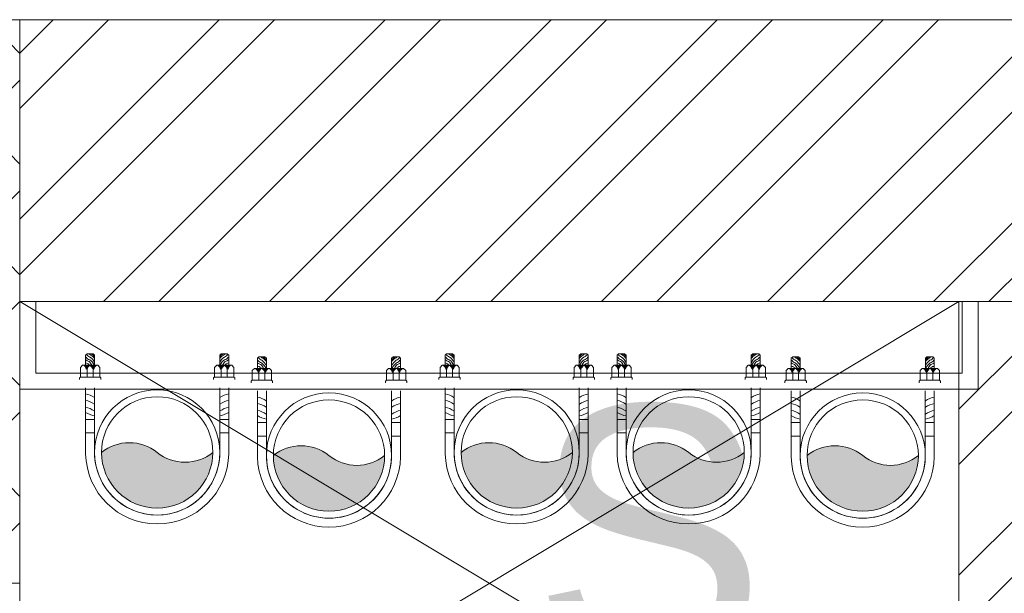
# Model space of a CAD drawing. Header units: inches. Extents: x 105152 to 158499, y 12149 to 30915.
# Tile 128 of 256: x 125567 to 125599, y 21584 to 21603. Entities that reach past the tile are written whole.
import ezdxf

# ---------------------------------------------------------------- set-up
doc = ezdxf.new("R2010")
doc.units = ezdxf.units.IN
doc.header["$MEASUREMENT"] = 0
for name, color, linetype, lineweight in [('0-PIPE SUPPORT', 7, 'Continuous', 0), ('AR - PLAN', 251, 'Continuous', 5), ('PD_BRICK WALL_115', 134, 'Continuous', 30), ('PD_COLUMN', 2, 'Continuous', 60), ('PD_FIXTURE', 21, 'Continuous', 25), ('PD_HATCH', 45, 'Continuous', 9), ('PP-Soil Pipe', 1, 'Continuous', 25), ('PP-Waste Pipe', 3, 'Continuous', 25), ('SH - ANGLE SUPPORT', 7, 'Continuous', 30), ('SWP', 1, 'Continuous', 15)]:
    doc.layers.add(name, color=color, linetype=linetype, lineweight=lineweight)
doc.layers.add('PD_025_TEXT', color=61, linetype='Continuous')
doc.layers.add('WWP', color=92, linetype='Continuous')
doc.styles.add('style1', font='arial.ttf', dxfattribs={"height": 500})

# ---------------------------------------------------------------- blocks, each defined once
blk = doc.blocks.new('FIRST FLOOR PLAN 0')
at = {"layer": 'PD_HATCH', "lineweight": 5}
h = blk.add_hatch(dxfattribs=at)
h.set_pattern_fill('ANSI32', color=251, scale=10)
h.set_pattern_definition([(45, (-1110.150169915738, -834.2493176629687), (-2.651650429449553, 2.651650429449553), []), (45, (-1108.382402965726, -834.2493176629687), (-2.651650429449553, 2.651650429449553), [])])
h.paths.add_polyline_path([(-1106.999709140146, -791.4998080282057), (-1115.999709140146, -791.4998080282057), (-1115.999709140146, -872.9998080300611), (-1106.999709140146, -872.9998080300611)])
h.paths.add_polyline_path([(-745.4997091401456, -938.9998080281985), (-914.9997091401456, -938.9998080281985), (-914.9997091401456, -947.9998080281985), (-745.4997091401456, -947.9998080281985)])
h.paths.add_polyline_path([(-560.9997091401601, -938.9998080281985), (-730.4997091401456, -938.9998080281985), (-730.4997091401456, -947.999808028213), (-560.9997091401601, -947.999808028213)])
h.paths.add_polyline_path([(-1106.999709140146, -74.99980802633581), (-1115.999709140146, -74.99980802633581), (-1115.999709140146, -156.4998080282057), (-1106.999709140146, -156.4998080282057)])
h.paths.add_polyline_path([(-1106.999709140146, -171.4998080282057), (-1115.999709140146, -171.4998080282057), (-1115.999709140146, -311.4998080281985), (-1106.999709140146, -311.4998080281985)])
h.paths.add_polyline_path([(-1106.999709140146, -326.4998080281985), (-1115.999709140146, -326.4998080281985), (-1115.999709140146, -466.4998080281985), (-1106.999709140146, -466.4998080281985)])
h.paths.add_polyline_path([(-1106.999709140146, -481.4998080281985), (-1115.999709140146, -481.4998080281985), (-1115.999709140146, -621.4998080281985), (-1106.999709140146, -621.4998080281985)])
h.paths.add_polyline_path([(-1106.999709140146, -636.4998080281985), (-1115.999709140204, -636.4998080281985), (-1115.999709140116, -776.4998080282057), (-1106.999709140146, -776.4998080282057)])
h.paths.add_polyline_path([(-14.99970914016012, 0.0001919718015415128), (-181.4997091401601, 0.0001919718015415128), (-181.4997091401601, -8.99980802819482), (-14.99970914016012, -8.999808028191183)])
h.paths.add_polyline_path([(-196.4997091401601, 0.0001919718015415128), (-361.4997091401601, 0.0001919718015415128), (-361.4997091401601, -8.999808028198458), (-196.4997091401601, -8.99980802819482)])
h.paths.add_polyline_path([(-376.4997091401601, 0.0001919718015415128), (-545.9997091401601, 0.0001919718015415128), (-545.9997091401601, -8.999808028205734), (-376.4997091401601, -8.999808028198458)])
h.paths.add_polyline_path([(-560.9997091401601, 0.0001919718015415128), (-730.4997091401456, 0.0001919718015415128), (-730.4997091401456, -8.999808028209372), (-560.9997091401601, -8.999808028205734)])
h.paths.add_polyline_path([(-929.9997091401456, 0.0001919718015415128), (-1040.999709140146, 0.0001919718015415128), (-1040.999709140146, -8.999808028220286), (-929.9997091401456, -8.999808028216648)])
h.paths.add_polyline_path([(-1055.999709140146, 0.0001919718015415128), (-1115.999709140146, 0.0001919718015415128), (-1115.999709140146, -59.99980802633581), (-1106.999709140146, -59.99980802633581), (-1106.999709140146, -8.999808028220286), (-1055.999709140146, -8.999808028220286)])
h.paths.add_polyline_path([(-1106.999709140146, -887.9998080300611), (-1115.999709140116, -887.9998080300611), (-1115.999709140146, -947.9998080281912), (-1055.999709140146, -947.9998080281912), (-1055.999709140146, -938.9998080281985), (-1106.999709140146, -938.9998080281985)])
h.paths.add_polyline_path([(-929.9997091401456, -938.9998080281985), (-1040.999709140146, -938.9998080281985), (-1040.999709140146, -947.9998080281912), (-929.9997091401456, -947.9998080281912)])
h.paths.add_polyline_path([(-521.2497091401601, -938.9998080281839), (-545.9997091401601, -938.9998080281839), (-545.9997091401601, -947.9998080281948), (-521.2497091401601, -947.9998080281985)])
h.paths.add_polyline_path([(-376.4997091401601, -938.9998080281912), (-401.2497091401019, -938.9998080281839), (-401.2497091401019, -947.9998080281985), (-376.4997091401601, -947.9998080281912)])
h.paths.add_polyline_path([(-338.9997091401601, -938.9998080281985), (-361.4997091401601, -938.9998080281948), (-361.4997091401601, -947.9998080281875), (-338.9997091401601, -947.9998080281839)])
h.paths.add_polyline_path([(-196.4997091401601, -938.9998080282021), (-218.9997091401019, -938.9998080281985), (-218.9997091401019, -947.9998080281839), (-196.4997091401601, -947.9998080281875)])
h.paths.add_polyline_path([(-158.9997091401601, -938.9998080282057), (-181.4997091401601, -938.9998080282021), (-181.4997091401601, -947.9998080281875), (-158.9997091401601, -947.9998080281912)])
h.paths.add_polyline_path([(-14.99970914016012, -938.9998080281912), (-38.99970914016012, -938.9998080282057), (-38.99970914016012, -947.9998080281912), (-14.99970914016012, -947.9998080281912)])
h.paths.add_polyline_path([(0.0002908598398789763, -929.9998080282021), (-8.999709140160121, -929.9998080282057)])
h.paths.add_polyline_path([(0.0002908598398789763, -791.4998080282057), (-8.999709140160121, -791.4998080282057), (-8.999709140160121, -929.9998080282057), (0.0002908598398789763, -929.9998080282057)])
h.paths.add_polyline_path([(0.0002908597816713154, -636.4998080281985), (-8.999709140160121, -636.4998080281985), (-8.999709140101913, -776.4998080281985), (0.0002908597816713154, -776.499808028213)])
h.paths.add_polyline_path([(0.0002908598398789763, -326.4998080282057), (-8.999709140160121, -326.4998080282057), (-8.999709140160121, -621.4998080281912), (0.0002908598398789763, -621.4998080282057)])
h.paths.add_polyline_path([(0.0002908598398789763, -17.99980802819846), (-8.999709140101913, -17.99980802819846), (-8.999709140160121, -156.4998080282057), (0.0002908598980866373, -156.4998080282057)])
h.paths.add_polyline_path([(-17.99970914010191, -159.4998080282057), (-122.9997091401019, -159.4998080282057), (-122.9997091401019, -168.4998080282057), (-17.99970914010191, -168.4998080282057)])
h.paths.add_polyline_path([(-122.9997091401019, -171.4998080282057), (-131.9997091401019, -171.4998080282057), (-131.9997091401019, -249.4998080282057), (-122.9997091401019, -249.4998080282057)])
h.paths.add_polyline_path([(-131.9997091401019, -159.4998080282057), (-203.9997091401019, -159.4998080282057), (-203.9997091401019, -168.4998080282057), (-131.9997091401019, -168.4998080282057)])
h.paths.add_polyline_path([(-203.9997091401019, -171.4998080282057), (-212.9997091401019, -171.4998080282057), (-212.9997091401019, -249.4998080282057), (-203.9997091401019, -249.4998080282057)])
h.paths.add_polyline_path([(-212.9997091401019, -159.4998080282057), (-293.9997091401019, -159.4998080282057), (-293.9997091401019, -261.4998080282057), (-266.9997091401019, -261.4998080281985), (-266.9997091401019, -252.4998080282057), (-284.9997091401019, -252.4998080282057), (-284.9997091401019, -168.4998080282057), (-212.9997091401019, -168.4998080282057)])
h.paths.add_polyline_path([(-212.9997091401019, -252.4998080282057), (-230.9997091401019, -252.4998080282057), (-230.9997091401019, -261.4998080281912), (-212.9997091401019, -261.4998080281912)], flags=17)
h.paths.add_polyline_path([(-185.9997091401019, -252.4998080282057), (-203.9997091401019, -252.4998080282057), (-203.9997091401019, -261.4998080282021), (-185.9997091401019, -261.4998080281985)])
h.paths.add_polyline_path([(-131.9997091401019, -252.4998080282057), (-149.9997091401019, -252.4998080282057), (-149.9997091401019, -261.4998080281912), (-131.9997091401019, -261.4998080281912)])
h.paths.add_polyline_path([(-122.9997091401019, -261.4998080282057), (-131.9997091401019, -261.4998080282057), (-131.9997091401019, -324.4998080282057), (-122.9997091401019, -324.4998080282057)])
h.paths.add_polyline_path([(0.0002908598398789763, -310.4998080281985), (-8.999709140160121, -310.4998080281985), (-8.999709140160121, -311.4998080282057), (0.0002908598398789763, -311.4998080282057)])
h.paths.add_polyline_path([(0.0002908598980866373, -171.4998080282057), (-8.999709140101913, -171.4998080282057), (-8.999709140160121, -190.4998080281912), (0.0002908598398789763, -190.4998080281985)])
h.paths.add_polyline_path([(-878.2497091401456, -8.999808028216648), (-878.2497091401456, 0.0001919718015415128), (-914.9997091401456, 0.0001919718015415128), (-914.9997091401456, -8.999808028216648)])
h.paths.add_polyline_path([(-782.2497091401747, 0.0001919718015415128), (-782.2497091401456, -8.99980802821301), (-745.4997091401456, -8.999808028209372), (-745.4997091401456, 0.0001919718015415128)])
h = blk.add_hatch(dxfattribs=at)
h.set_pattern_fill('ANSI37', color=251, scale=20)
h.set_pattern_definition([(45, (144327.2832906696, 25769.49121591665), (-1.767766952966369, 1.767766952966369), []), (135, (144327.2832906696, 25769.49121591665), (-1.767766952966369, -1.767766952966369), [])])
h.paths.add_polyline_path([(-361.4997091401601, 0.0001919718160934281), (-376.4997091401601, 0.0001919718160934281), (-376.4997091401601, -17.99980802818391), (-361.4997091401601, -17.99980802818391)])
h = blk.add_hatch(dxfattribs=at)
h.set_pattern_fill('ANSI32', color=251, scale=10)
h.set_pattern_definition([(45, (26013.46920260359, 17879.3870099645), (-2.651650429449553, 2.651650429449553), []), (45, (26015.2369695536, 17879.3870099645), (-2.651650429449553, 2.651650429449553), [])])
h.paths.add_polyline_path([(-524.9997091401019, -8.999808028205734), (-530.9997091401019, -8.999808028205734), (-530.9997091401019, -44.99980802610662), (-524.9997091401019, -44.99980802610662)])
h.paths.add_polyline_path([(-524.9997091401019, -44.99980802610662), (-530.9997091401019, -44.99980802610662), (-530.9997091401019, -80.99980802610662), (-524.9997091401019, -80.99980802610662)])
h.paths.add_polyline_path([(-530.9997091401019, -80.99980802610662), (-530.9997091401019, -116.9998080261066), (-524.9997091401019, -116.9998080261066), (-524.9997091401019, -80.99980802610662)])
h.paths.add_polyline_path([(-524.9997091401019, -116.9998080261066), (-530.9997091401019, -116.9998080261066), (-530.9997091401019, -152.9998080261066), (-524.9997091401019, -152.9998080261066)])
h.paths.add_polyline_path([(-524.9997091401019, -152.9998080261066), (-530.9997091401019, -152.9998080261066), (-530.9997091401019, -188.9998080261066), (-524.9997091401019, -188.9998080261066)])
h.paths.add_polyline_path([(-524.9997091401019, -188.9998080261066), (-530.9997091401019, -188.9998080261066), (-530.9997091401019, -224.9998080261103), (-524.9997091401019, -224.9998080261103)])
h.paths.add_polyline_path([(-245.9997091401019, -8.99980802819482), (-254.9997091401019, -8.99980802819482), (-254.9997091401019, -98.49980802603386), (-259.4997091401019, -98.49980802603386), (-259.4997091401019, -102.9998080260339), (-254.9997091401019, -102.9998080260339), (-254.9997091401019, -112.9998080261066), (-245.9997091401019, -112.999808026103)])
h.paths.add_polyline_path([(-326.9997091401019, -8.999808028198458), (-331.4997091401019, -8.999808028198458), (-331.4997091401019, -98.49980802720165), (-335.9997091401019, -98.49980802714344), (-335.9997091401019, -102.9998080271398), (-301.4997091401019, -102.9998080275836), (-301.4997091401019, -98.49980802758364), (-326.9997091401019, -98.49980802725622)])
h.paths.add_polyline_path([(-331.4997091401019, -26.99980802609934), (-334.4997091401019, -26.99980802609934), (-334.4997091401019, -31.49980802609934), (-331.4997091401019, -31.49980802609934)], flags=17)
h.paths.add_polyline_path([(-358.4997091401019, -26.99980802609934), (-361.4997091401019, -26.99980802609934), (-361.4997091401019, -17.99980802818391), (-365.9997091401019, -17.99980802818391), (-365.9997091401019, -26.99980802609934), (-376.4997091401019, -26.99980802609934), (-376.4997091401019, -31.49980802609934), (-358.4997091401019, -31.49980802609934)])
h.paths.add_polyline_path([(-412.4997091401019, -8.999808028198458), (-416.9997091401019, -8.999808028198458), (-416.9997091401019, -24.99980802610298), (-416.9997091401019, -31.49980802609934), (-412.4997091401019, -31.49980802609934), (-412.4997091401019, -26.99980802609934)])
h.paths.add_polyline_path([(-121.4997091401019, -8.99980802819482), (-125.9997091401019, -8.99980802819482), (-125.9997091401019, -26.99980802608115), (-121.4997091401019, -26.99980802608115)])
at = {"layer": 'PD_BRICK WALL_115', "color": 251, "lineweight": 5}
for p, q in [((0.0002908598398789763, 0.0001919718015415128), (-782.2497091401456, 0.0001919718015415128)), ((-196.4997091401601, -8.99980802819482), (-361.4997091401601, -8.999808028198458)), ((-361.4997091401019, -17.99980802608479), (-361.4997091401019, -26.99980802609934))]:
    blk.add_line(p, q, dxfattribs=at)
blk.add_lwpolyline([(-335.9997091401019, -98.49980802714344), (-331.4997091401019, -98.49980802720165), (-331.4997091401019, -8.999808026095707)], dxfattribs=at)
at = {"layer": 'PD_COLUMN', "color": 251, "lineweight": 5}
blk.add_lwpolyline([(-361.4997091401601, -17.99980802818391), (-376.4997091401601, -17.99980802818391), (-376.4997091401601, 0.0001919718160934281), (-361.4997091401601, 0.0001919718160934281)], close=True, dxfattribs=at)
at = {"layer": 'PD_FIXTURE', "color": 251, "lineweight": 5, "ltscale": 12}
for p, q in [((-361.4997091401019, -26.99980802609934), (-331.4997091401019, -8.999808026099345)), ((-331.4997091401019, -26.99980802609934), (-361.4997091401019, -8.999808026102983))]:
    blk.add_line(p, q, dxfattribs=at)
at = {"layer": 'PD_025_TEXT', "color": 251, "insert": (-405.6473184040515, -12.32131034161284), "char_height": 8, "width": 128.4952190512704, "attachment_point": 1, "style": 'style1'}
blk.add_mtext('\\pxqc;S', dxfattribs=at)
blk = doc.blocks.new('*X420')
at = {"color": 251, "lineweight": 5}
for p, q in [((113.7279130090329, 341.4162965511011), (114.3176786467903, 342.0060621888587)), ((113.6040440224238, 341.4692042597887), (113.7240518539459, 341.5892120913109)), ((113.8423566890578, 341.3539635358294), (114.318169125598, 341.8297759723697)), ((113.9481308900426, 341.2829610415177), (114.3186596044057, 341.6534897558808)), ((114.0456951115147, 341.2037485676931), (114.3191500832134, 341.4772035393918)), ((114.1352787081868, 341.1165554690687), (114.3196405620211, 341.3009173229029)), ((114.2169109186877, 341.0214109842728), (114.3201310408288, 341.1246311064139)), ((114.2904245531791, 340.9181479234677), (114.3206215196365, 340.948344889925))]:
    blk.add_line(p, q, dxfattribs=at)
blk = doc.blocks.new('SWP P-PP')
at = {"layer": 'PP-Soil Pipe', "lineweight": 5}
h = blk.add_hatch(color=256, dxfattribs=at)
edge = h.paths.add_edge_path()
edge.add_ellipse((-22.87960062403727, 31.74258206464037), major_axis=(-27.66840433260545, 27.66815936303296), ratio=1, start_angle=96.33861705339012, end_angle=173.6613829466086, ccw=False)
edge.add_ellipse((1.564979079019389, 1.188856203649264), major_axis=(34.56951182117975, 34.56981789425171), ratio=0.9999999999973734, start_angle=-45.000000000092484, end_angle=134.9999999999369, ccw=False)
edge.add_ellipse((26.00955878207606, -29.36486965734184), major_axis=(27.66815936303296, 27.66840433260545), ratio=1, start_angle=6.338617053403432, end_angle=83.6613829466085)
for radius in [55.00000000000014, 48.88888888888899]:
    blk.add_circle((1.564979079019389, 1.188856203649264), radius, dxfattribs=at)
for centre, start, end in [((26.00955878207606, -29.36486965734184), 51.33887069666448, 128.6616365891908), ((-22.87960062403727, 31.74258206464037), 231.3388706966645, 308.6616365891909)]:
    blk.add_arc(centre, 39.12885943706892, start, end, dxfattribs=at)
at = {"layer": 'SH - ANGLE SUPPORT', "lineweight": 5}
for p, q in [((-61.25851987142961, 2.314968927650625), (-61.25851986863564, -55.54048811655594)), ((-53.43502092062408, 0.462244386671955), (-53.43502092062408, -55.54048811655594)), ((56.56497907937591, 0.462244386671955), (56.56497907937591, -55.54048811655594)), ((64.3884780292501, 2.314968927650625), (64.3884780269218, -55.54048811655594)), ((-61.25851986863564, -15.98816442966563), (-53.43502092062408, -15.98816442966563)), ((-61.25851987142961, -15.98816442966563), (-53.43502092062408, -15.98816442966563)), ((64.3884780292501, -15.98816442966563), (56.56497907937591, -15.98816442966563)), ((-53.19986994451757, -27.75103043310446), (-61.02336889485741, -27.75103043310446)), ((-53.19986994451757, -27.75103043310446), (-61.02336889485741, -27.75103043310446)), ((56.32982810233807, -27.75103043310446), (64.15332705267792, -27.75103043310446)), ((-66.72677007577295, -62.75131269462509), (-66.72677007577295, -64.22899475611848)), ((-66.72677007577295, -64.22899475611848), (-65.92763498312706, -65.02812985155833)), ((-48.76590580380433, -65.02812985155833), (-65.92763498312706, -65.02812985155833)), ((-65.81604321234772, -65.14749968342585), (-65.81604321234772, -73.52145842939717)), ((-59.98194014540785, -65.02812985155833), (-59.98194014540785, -71.63386296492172)), ((-54.71939192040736, -71.6480377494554), (-54.71939192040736, -65.02812985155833)), ((-47.96677071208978, -64.22899475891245), (-48.88527563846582, -65.14749968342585)), ((-48.88527563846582, -65.14749968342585), (-48.88527563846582, -73.52145842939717)), ((-47.96677071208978, -62.75131269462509), (-47.96677071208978, -64.22899475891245)), ((51.10234789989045, -62.75131269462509), (51.10234789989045, -64.22899475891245)), ((51.10234789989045, -64.22899475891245), (52.02085282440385, -65.14749968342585)), ((51.90148299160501, -65.02812985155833), (69.06321216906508, -65.02812985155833)), ((52.02085282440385, -65.14749968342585), (52.02085282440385, -73.52145842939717)), ((57.85496910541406, -71.6480377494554), (57.85496910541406, -65.02812985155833)), ((63.11751733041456, -65.02812985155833), (63.11751733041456, -71.63386296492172)), ((68.95162040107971, -65.14749968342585), (68.95162040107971, -73.52145842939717)), ((69.86234726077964, -64.22899475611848), (69.06321216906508, -65.02812985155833)), ((69.86234726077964, -62.75131269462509), (69.86234726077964, -64.22899475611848)), ((-65.81604321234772, -73.52145842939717), (-63.99458948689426, -75.34291215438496)), ((-50.70672936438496, -75.34291215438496), (-63.99458948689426, -75.34291215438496)), ((-61.26240889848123, -84.23381411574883), (-61.26240889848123, -75.34291215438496)), ((-53.43890995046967, -84.2329390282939), (-53.43890995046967, -75.34291215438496)), ((-48.88527563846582, -73.52145842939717), (-50.70672936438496, -75.34291215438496)), ((52.02085282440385, -73.52145842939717), (53.84230654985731, -75.34291215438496)), ((53.84230654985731, -75.34291215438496), (67.13016667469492, -75.34291215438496)), ((56.5744871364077, -84.2329390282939), (56.5744871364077, -75.34291215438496)), ((64.39798608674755, -84.23381411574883), (64.39798608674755, -75.34291215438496)), ((68.95162040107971, -73.52145842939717), (67.13016667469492, -75.34291215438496)), ((-61.26328398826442, -84.2329390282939), (-59.97673874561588, -85.51948427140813)), ((-54.72545519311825, -85.51948427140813), (-59.97673874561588, -85.51948427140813)), ((-53.43890995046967, -84.2329390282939), (-54.72545519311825, -85.51948427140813)), ((56.5744871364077, -84.2329390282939), (57.86103238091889, -85.51948427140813)), ((57.86103238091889, -85.51948427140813), (63.11231593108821, -85.51948427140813)), ((64.39886117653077, -84.2329390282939), (63.11231593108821, -85.51948427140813))]:
    blk.add_line(p, q, dxfattribs=at)
at = {"layer": 'SH - ANGLE SUPPORT', "lineweight": 5, "ltscale": 30}
for centre, radius, start, end in [((1.564979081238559, 1.178579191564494), 62.83377596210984, 1.036287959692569, 178.9637120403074), ((1.564979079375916, 1.179879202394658), 55.00897699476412, 359.1086964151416, 181.0351236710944)]:
    blk.add_arc(centre, radius, start, end, dxfattribs=at)
at = {"layer": 'SH - ANGLE SUPPORT', "lineweight": 5, "extrusion": (0, 0, -1)}
for centre, major_axis, ratio, start_param, end_param in [((-48.06125169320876, -56.20658481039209), (18.29485241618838, -18.29485241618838), 0.999999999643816, 3.391710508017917, 3.722963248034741), ((-48.0612516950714, -56.20658481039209), (18.29485241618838, -18.29485241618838), 0.999999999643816, 3.391710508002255, 3.722963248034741), ((-64.7061275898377, -19.77435612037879), (13.44648858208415, -13.44648858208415), 0.9999999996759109, 0.1632660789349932, 0.6092701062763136), ((-64.7061275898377, -19.77435612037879), (13.44648858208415, -13.44648858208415), 0.9999999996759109, 0.1632660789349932, 0.6092701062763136), ((-64.7061275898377, -25.84094727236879), (13.44648858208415, -13.44648858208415), 0.9999999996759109, 0.1632660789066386, 0.6092701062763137), ((-64.7061275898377, -25.84094727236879), (13.44648858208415, -13.44648858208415), 0.9999999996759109, 0.1632660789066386, 0.6092701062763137), ((-40.03582559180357, -54.1756650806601), (16.48738713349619, -16.48738713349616), 0.9999995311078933, 3.304858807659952, 3.314800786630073), ((-40.03582559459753, -54.1756650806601), (16.48738713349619, -16.48738713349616), 0.9999995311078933, 3.304858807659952, 3.314800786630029), ((-40.03582559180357, -60.24225623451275), (16.48739554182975, 16.48739554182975), 0.9999995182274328, 4.87565498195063, 4.885596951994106), ((-40.03582559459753, -60.24225623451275), (16.48739554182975, 16.48739554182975), 0.9999995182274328, 4.875654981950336, 4.88559695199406), ((-64.7061275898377, -31.50309138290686), (13.44648858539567, 13.44648858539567), 0.9999999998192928, 1.734062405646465, 2.180066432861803), ((-64.7061275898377, -31.50309138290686), (13.44648858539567, 13.44648858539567), 0.9999999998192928, 1.734062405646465, 2.180066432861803), ((-40.03582559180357, -65.90440034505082), (16.48739554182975, 16.48739554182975), 0.9999995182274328, 4.875654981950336, 4.88559695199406), ((-40.03582559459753, -65.90440034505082), (16.48739554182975, 16.48739554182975), 0.9999995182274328, 4.87565498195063, 4.885596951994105), ((51.75956977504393, -69.86974857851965), (4.489777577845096, 4.489777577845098), 0.9999999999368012, 1.061026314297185, 1.819612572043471), ((66.8522967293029, -73.489501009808), (7.828391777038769, 7.828391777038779), 0.9999999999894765, 2.954778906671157, 3.56259779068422), ((67.01802235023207, -71.11359968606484), (7.760183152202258, 7.760183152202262), 0.9999999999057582, 2.957247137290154, 3.531377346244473), ((63.97924720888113, -69.86974857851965), (4.489777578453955, -4.489777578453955), 0.9999999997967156, 1.317026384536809, 2.080566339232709), ((67.06314304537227, -72.21547304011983), (6.108349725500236, 6.108349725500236), 0.999999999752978, 3.071035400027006, 3.556541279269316), ((69.28846732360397, -66.25728345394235), (8.824913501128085, -8.824913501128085), 0.9999999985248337, 1.329768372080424, 1.540798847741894), ((57.7087204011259, -70.90691455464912), (3.848429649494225, -3.848429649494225), 0.9999999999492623, 5.625068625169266, 6.450630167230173), ((61.7054885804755, -82.72461787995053), (4.170697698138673, 4.170697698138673), 0.9999999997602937, 5.688778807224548, 5.971833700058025), ((69.2170341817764, -69.86974857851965), (4.489777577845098, -4.489777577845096), 0.9999999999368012, 1.321980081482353, 2.080566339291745), ((66.29860219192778, -73.57488827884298), (8.824913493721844, -8.824913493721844), 0.9999999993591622, 1.329768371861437, 1.678717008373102), ((65.72878475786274, -74.52523111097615), (8.82491349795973, -8.82491349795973), 0.9999999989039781, 1.329768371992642, 1.608853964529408), ((58.1458060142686, -90.99256553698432), (4.170697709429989, -4.170697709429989), 0.9999999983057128, 4.117982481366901, 4.309006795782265), ((59.00581642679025, -86.54325678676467), (1.72358632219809, 1.72358632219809), 0.9999999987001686, 5.845023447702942, 6.635131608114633), ((59.55130120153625, -87.17396204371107), (3.295890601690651, -3.295890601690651), 0.9999999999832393, 4.157022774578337, 5.034816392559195), ((59.74958264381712, -84.68917930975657), (3.286230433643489, 3.286230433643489), 0.9999999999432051, 5.728383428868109, 6.607487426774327), ((60.28094093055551, -84.53026136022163), (4.170697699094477, 4.170697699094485), 0.9999999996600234, 5.688778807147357, 6.270402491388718)]:
    blk.add_ellipse(centre, major_axis=major_axis, ratio=ratio, start_param=start_param, end_param=end_param, dxfattribs=at)
at = {"layer": 'SH - ANGLE SUPPORT', "lineweight": 5}
for centre, major_axis, ratio, start_param, end_param in [((51.19120985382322, -56.20658481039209), (-18.29485241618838, -18.29485241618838), 0.999999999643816, 3.391710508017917, 3.722963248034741), ((43.16578375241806, -54.1756650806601), (-16.48738713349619, -16.48738713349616), 0.9999995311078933, 3.304858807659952, 3.314800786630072), ((43.16578375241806, -60.24225623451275), (-16.48739554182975, 16.48739554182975), 0.9999995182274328, 4.875654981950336, 4.885596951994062), ((67.83608574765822, -19.77435612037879), (-13.44648858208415, -13.44648858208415), 0.9999999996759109, 0.1632660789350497, 0.6092701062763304), ((67.83608574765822, -25.84094727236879), (-13.44648858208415, -13.44648858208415), 0.9999999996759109, 0.1632660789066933, 0.6092701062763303), ((43.16578375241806, -65.90440034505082), (-16.48739554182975, 16.48739554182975), 0.9999995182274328, 4.875654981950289, 4.885596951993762), ((67.83608574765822, -31.50309138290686), (-13.44648858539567, 13.44648858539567), 0.9999999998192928, 1.734062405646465, 2.180066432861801), ((-66.08145699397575, -69.86974857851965), (-4.489777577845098, -4.489777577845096), 0.9999999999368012, 1.321980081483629, 2.080566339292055), ((-58.56991139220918, -82.72461787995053), (-4.170697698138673, 4.170697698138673), 0.9999999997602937, 5.688778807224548, 5.971833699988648), ((-54.57314321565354, -70.90691455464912), (-3.848429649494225, -3.848429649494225), 0.9999999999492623, 5.625068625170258, 6.450630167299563), ((-66.15289013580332, -66.25728345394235), (-8.824913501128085, -8.824913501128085), 0.9999999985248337, 1.329768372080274, 1.540798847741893), ((-63.92756585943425, -72.21547304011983), (-6.108349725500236, 6.108349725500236), 0.999999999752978, 3.071035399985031, 3.556541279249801), ((-63.8824451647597, -71.11359968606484), (-7.760183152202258, 7.760183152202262), 0.9999999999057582, 2.957247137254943, 3.531377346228), ((-60.84367002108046, -69.86974857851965), (-4.489777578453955, -4.489777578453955), 0.9999999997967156, 1.317026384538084, 2.08056633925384), ((-63.71671954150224, -73.489501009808), (-7.828391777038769, 7.828391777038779), 0.9999999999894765, 2.954778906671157, 3.562597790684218), ((-48.62399258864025, -69.86974857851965), (-4.489777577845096, 4.489777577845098), 0.9999999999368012, 1.061026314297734, 1.819612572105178), ((-57.14536374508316, -84.53026136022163), (-4.170697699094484, 4.170697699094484), 0.9999999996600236, 5.688778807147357, 6.27040249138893), ((-56.61400545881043, -84.68917930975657), (-3.286230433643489, 3.286230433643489), 0.9999999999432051, 5.728383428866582, 6.607487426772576), ((-56.41572401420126, -87.17396204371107), (-3.295890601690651, -3.295890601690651), 0.9999999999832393, 4.157022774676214, 5.034816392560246), ((-55.87023923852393, -86.54325678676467), (-1.72358632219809, 1.72358632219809), 0.9999999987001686, 5.845023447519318, 6.635131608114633), ((-55.01022882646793, -90.99256553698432), (-4.170697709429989, -4.170697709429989), 0.9999999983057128, 4.117982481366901, 4.309006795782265), ((-63.16302500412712, -73.57488827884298), (-8.824913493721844, -8.824913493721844), 0.9999999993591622, 1.329768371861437, 1.6787170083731), ((-62.59320757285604, -74.52523111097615), (-8.82491349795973, -8.82491349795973), 0.9999999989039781, 1.329768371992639, 1.608853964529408)]:
    blk.add_ellipse(centre, major_axis=major_axis, ratio=ratio, start_param=start_param, end_param=end_param, dxfattribs=at)
at = {"layer": 'SH - ANGLE SUPPORT', "lineweight": 5, "extrusion": (0, 0, -1)}
for p, xscale, yscale, zscale, rotation in [((-1494.465519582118, 445.2324006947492), 4.553634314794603, 4.553634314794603, -4.553634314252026, 270), ((-1501.011837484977, 445.2182259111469), 4.553634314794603, 4.553634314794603, -4.553634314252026, 270), ((1497.876260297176, 445.2182259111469), -4.553634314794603, 4.553634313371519, -4.553634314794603, 89.99999999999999), ((1491.329942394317, 445.2324006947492), -4.553634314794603, 4.553634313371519, -4.553634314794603, 89.99999999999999)]:
    blk.add_blockref('*X420', p, dxfattribs=dict(at, xscale=xscale, yscale=yscale, zscale=zscale, rotation=rotation))
blk = doc.blocks.new('WWP P-PP')
at = {"layer": 'PP-Waste Pipe', "lineweight": 5}
h = blk.add_hatch(color=256, dxfattribs=at)
edge = h.paths.add_edge_path()
edge.add_ellipse((24.44457964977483, 30.55372590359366), major_axis=(27.6684042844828, 27.6681594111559), ratio=1, start_angle=186.3386170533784, end_angle=263.6613829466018)
edge.add_ellipse((-1.382432e-10, 8.73115e-11), major_axis=(-34.56951188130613, 34.5698178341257), ratio=0.9999999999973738, start_angle=225.0000000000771, end_angle=405.0000000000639)
edge.add_ellipse((-24.44457965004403, -30.55372590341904), major_axis=(-27.6681594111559, 27.6684042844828), ratio=1, start_angle=276.33861705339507, end_angle=353.66138294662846, ccw=False)
for radius in [55.00000000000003, 48.8888888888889]:
    blk.add_circle((-1.382432e-10, 8.73115e-11), radius, dxfattribs=at)
for centre, start, end in [((-24.44457965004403, -30.55372590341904), 51.33836351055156, 128.661129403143), ((24.44457964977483, 30.55372590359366), 231.3383635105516, 308.661129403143)]:
    blk.add_arc(centre, 39.12885943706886, start, end, dxfattribs=at)
at = {"layer": 'SH - ANGLE SUPPORT', "lineweight": 5}
for p, q in [((-62.82349895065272, 1.126112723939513), (-62.82349894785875, -56.72934432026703)), ((62.82349895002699, 1.126112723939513), (62.82349894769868, -56.72934432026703)), ((-54.9999999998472, -0.7266118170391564), (-54.9999999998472, -56.72934432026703)), ((55.0000000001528, -0.7266118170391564), (55.0000000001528, -56.72934432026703)), ((-62.82349894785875, -17.17702063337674), (-54.9999999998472, -17.17702063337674)), ((-62.82349895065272, -17.17702063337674), (-54.9999999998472, -17.17702063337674)), ((62.82349895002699, -17.17702063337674), (55.0000000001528, -17.17702063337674)), ((-54.76484902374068, -28.93988663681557), (-62.58834797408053, -28.93988663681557)), ((-54.76484902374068, -28.93988663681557), (-62.58834797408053, -28.93988663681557)), ((54.76484902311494, -28.93988663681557), (62.5883479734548, -28.93988663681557)), ((-68.29174915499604, -63.94016889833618), (-68.29174915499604, -65.4178509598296)), ((-68.29174915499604, -65.4178509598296), (-67.49261406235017, -66.21698605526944)), ((-50.33088488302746, -66.21698605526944), (-67.49261406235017, -66.21698605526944)), ((-67.38102229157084, -66.33635588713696), (-67.38102229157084, -74.71031463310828)), ((-61.54691922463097, -66.21698605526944), (-61.54691922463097, -72.82271916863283)), ((-56.28437099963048, -72.83689395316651), (-56.28437099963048, -66.21698605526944)), ((-49.5317497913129, -65.41785096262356), (-50.45025471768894, -66.33635588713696)), ((-50.45025471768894, -66.33635588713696), (-50.45025471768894, -74.71031463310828)), ((-49.5317497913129, -63.94016889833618), (-49.5317497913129, -65.41785096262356)), ((49.53736882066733, -63.94016889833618), (49.53736882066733, -65.41785096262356)), ((49.53736882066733, -65.41785096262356), (50.45587374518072, -66.33635588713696)), ((50.33650391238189, -66.21698605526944), (67.49823308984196, -66.21698605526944)), ((50.45587374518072, -66.33635588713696), (50.45587374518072, -74.71031463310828)), ((56.28999002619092, -72.83689395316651), (56.28999002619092, -66.21698605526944)), ((61.55253825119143, -66.21698605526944), (61.55253825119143, -72.82271916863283)), ((67.38664132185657, -66.33635588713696), (67.38664132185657, -74.71031463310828)), ((68.29736818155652, -65.4178509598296), (67.49823308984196, -66.21698605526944)), ((68.29736818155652, -63.94016889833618), (68.29736818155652, -65.4178509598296)), ((-67.38102229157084, -74.71031463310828), (-65.55956856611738, -76.53176835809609)), ((-52.27170844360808, -76.53176835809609), (-65.55956856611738, -76.53176835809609)), ((-62.82738797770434, -85.42267031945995), (-62.82738797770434, -76.53176835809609)), ((-55.00388902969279, -85.421795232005), (-55.00388902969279, -76.53176835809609)), ((-50.45025471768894, -74.71031463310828), (-52.27170844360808, -76.53176835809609)), ((50.45587374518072, -74.71031463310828), (52.27732747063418, -76.53176835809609)), ((52.27732747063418, -76.53176835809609), (65.5651875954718, -76.53176835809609)), ((55.00950805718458, -85.421795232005), (55.00950805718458, -76.53176835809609)), ((62.83300700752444, -85.42267031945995), (62.83300700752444, -76.53176835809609)), ((67.38664132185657, -74.71031463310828), (65.5651875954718, -76.53176835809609)), ((-62.82826306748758, -85.421795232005), (-61.54171782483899, -86.70834047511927)), ((-55.00388902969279, -85.421795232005), (-56.29043427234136, -86.70834047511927)), ((55.00950805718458, -85.421795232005), (56.29605330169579, -86.70834047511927)), ((62.83388209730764, -85.421795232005), (61.54733685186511, -86.70834047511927)), ((-56.29043427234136, -86.70834047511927), (-61.54171782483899, -86.70834047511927)), ((56.29605330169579, -86.70834047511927), (61.54733685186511, -86.70834047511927))]:
    blk.add_line(p, q, dxfattribs=at)
at = {"layer": 'SH - ANGLE SUPPORT', "lineweight": 5, "ltscale": 30}
for centre, radius, start, end in [((2.0154403e-09, -0.0102770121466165), 62.83377596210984, 1.036287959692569, 178.9637120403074), ((1.527951e-10, -0.0089770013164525), 55.00897699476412, 359.1086964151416, 181.0351236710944)]:
    blk.add_arc(centre, radius, start, end, dxfattribs=at)
at = {"layer": 'SH - ANGLE SUPPORT', "lineweight": 5, "extrusion": (0, 0, -1)}
for centre, major_axis, ratio, start_param, end_param in [((-49.62623077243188, -57.39544101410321), (18.29485241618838, -18.29485241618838), 0.999999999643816, 3.391710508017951, 3.722963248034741), ((-49.62623077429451, -57.39544101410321), (18.29485241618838, -18.29485241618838), 0.999999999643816, 3.391710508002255, 3.722963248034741), ((-66.27110666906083, -20.96321232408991), (13.44648858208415, -13.44648858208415), 0.9999999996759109, 0.1632660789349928, 0.6092701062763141), ((-66.27110666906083, -20.96321232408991), (13.44648858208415, -13.44648858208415), 0.9999999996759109, 0.1632660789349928, 0.6092701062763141), ((-66.27110666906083, -27.0298034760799), (13.44648858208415, -13.44648858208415), 0.9999999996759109, 0.1632660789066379, 0.6092701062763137), ((-66.27110666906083, -27.0298034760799), (13.44648858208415, -13.44648858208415), 0.9999999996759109, 0.1632660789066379, 0.6092701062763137), ((-41.6008046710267, -61.43111243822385), (16.48739554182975, 16.48739554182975), 0.9999995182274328, 4.875654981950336, 4.88559695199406), ((-41.60080467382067, -61.43111243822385), (16.48739554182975, 16.48739554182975), 0.9999995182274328, 4.875654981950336, 4.88559695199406), ((-41.6008046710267, -55.36452128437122), (16.48738713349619, -16.48738713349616), 0.9999995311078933, 3.304858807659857, 3.314800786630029), ((-41.60080467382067, -55.36452128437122), (16.48738713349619, -16.48738713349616), 0.9999995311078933, 3.304858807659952, 3.314800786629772), ((-66.27110666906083, -32.69194758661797), (13.44648858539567, 13.44648858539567), 0.9999999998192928, 1.734062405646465, 2.180066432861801), ((-66.27110666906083, -32.69194758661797), (13.44648858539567, 13.44648858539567), 0.9999999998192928, 1.734062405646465, 2.180066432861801), ((-41.6008046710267, -67.09325654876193), (16.48739554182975, 16.48739554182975), 0.9999995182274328, 4.875654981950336, 4.88559695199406), ((-41.60080467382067, -67.09325654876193), (16.48739554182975, 16.48739554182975), 0.9999995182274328, 4.875654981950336, 4.88559695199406), ((50.19459069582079, -71.05860478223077), (4.489777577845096, 4.489777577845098), 0.9999999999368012, 1.061026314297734, 1.819612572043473), ((65.45304327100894, -72.30245588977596), (7.760183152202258, 7.760183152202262), 0.9999999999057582, 2.957247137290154, 3.531377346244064), ((62.41426812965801, -71.05860478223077), (4.489777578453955, -4.489777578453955), 0.9999999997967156, 1.317026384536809, 2.080566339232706), ((65.49816396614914, -73.40432924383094), (6.108349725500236, 6.108349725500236), 0.999999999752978, 3.071035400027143, 3.556541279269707), ((67.72348824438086, -67.44613965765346), (8.824913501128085, -8.824913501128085), 0.9999999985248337, 1.329768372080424, 1.540798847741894), ((56.14374132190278, -72.09577075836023), (3.848429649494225, -3.848429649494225), 0.9999999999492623, 5.625068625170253, 6.450630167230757), ((67.65205510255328, -71.05860478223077), (4.489777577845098, -4.489777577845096), 0.9999999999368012, 1.321980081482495, 2.080566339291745), ((65.28731765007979, -74.67835721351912), (7.828391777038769, 7.828391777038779), 0.9999999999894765, 2.954778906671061, 3.562597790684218), ((64.73362311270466, -74.76374448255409), (8.824913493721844, -8.824913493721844), 0.9999999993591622, 1.329768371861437, 1.678717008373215), ((64.16380567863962, -75.71408731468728), (8.82491349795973, -8.82491349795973), 0.9999999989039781, 1.329768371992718, 1.608853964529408), ((56.58082693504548, -92.18142174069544), (4.170697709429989, -4.170697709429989), 0.9999999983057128, 4.117982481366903, 4.309006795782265), ((57.44083734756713, -87.73211299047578), (1.72358632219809, 1.72358632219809), 0.9999999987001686, 5.845023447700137, 6.635131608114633), ((57.98632212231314, -88.36281824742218), (3.295890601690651, -3.295890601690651), 0.9999999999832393, 4.157022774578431, 5.034816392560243), ((58.184603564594, -85.87803551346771), (3.286230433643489, 3.286230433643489), 0.9999999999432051, 5.728383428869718, 6.607487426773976), ((58.71596185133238, -85.71911756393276), (4.170697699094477, 4.170697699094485), 0.9999999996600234, 5.688778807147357, 6.270402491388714), ((60.14050950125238, -83.91347408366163), (4.170697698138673, 4.170697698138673), 0.9999999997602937, 5.688778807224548, 5.971833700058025)]:
    blk.add_ellipse(centre, major_axis=major_axis, ratio=ratio, start_param=start_param, end_param=end_param, dxfattribs=at)
at = {"layer": 'SH - ANGLE SUPPORT', "lineweight": 5}
for centre, major_axis, ratio, start_param, end_param in [((49.62623077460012, -57.39544101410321), (-18.29485241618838, -18.29485241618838), 0.999999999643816, 3.391710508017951, 3.722963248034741), ((41.60080467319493, -55.36452128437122), (-16.48738713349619, -16.48738713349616), 0.9999995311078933, 3.304858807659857, 3.314800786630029), ((41.60080467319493, -61.43111243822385), (-16.48739554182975, 16.48739554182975), 0.9999995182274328, 4.875654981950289, 4.885596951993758), ((66.27110666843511, -20.96321232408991), (-13.44648858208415, -13.44648858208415), 0.9999999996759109, 0.163266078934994, 0.6092701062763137), ((66.27110666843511, -27.0298034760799), (-13.44648858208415, -13.44648858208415), 0.9999999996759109, 0.1632660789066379, 0.6092701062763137), ((41.60080467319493, -67.09325654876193), (-16.48739554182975, 16.48739554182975), 0.9999995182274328, 4.875654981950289, 4.885596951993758), ((66.27110666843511, -32.69194758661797), (-13.44648858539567, 13.44648858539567), 0.9999999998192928, 1.734062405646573, 2.180066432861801), ((-67.64643607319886, -71.05860478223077), (-4.489777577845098, -4.489777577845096), 0.9999999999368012, 1.321980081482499, 2.080566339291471), ((-56.13812229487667, -72.09577075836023), (-3.848429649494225, -3.848429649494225), 0.9999999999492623, 5.625068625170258, 6.450630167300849), ((-67.71786921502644, -67.44613965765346), (-8.824913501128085, -8.824913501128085), 0.9999999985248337, 1.329768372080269, 1.540798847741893), ((-65.49254493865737, -73.40432924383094), (-6.108349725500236, 6.108349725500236), 0.999999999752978, 3.071035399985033, 3.556541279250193), ((-65.44742424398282, -72.30245588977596), (-7.760183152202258, 7.760183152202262), 0.9999999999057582, 2.957247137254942, 3.531377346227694), ((-62.40864910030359, -71.05860478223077), (-4.489777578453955, -4.489777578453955), 0.9999999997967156, 1.317026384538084, 2.080566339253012), ((-50.18897166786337, -71.05860478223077), (-4.489777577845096, 4.489777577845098), 0.9999999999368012, 1.061026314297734, 1.819612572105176), ((-60.13489047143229, -83.91347408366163), (-4.170697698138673, 4.170697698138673), 0.9999999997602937, 5.688778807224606, 5.971833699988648), ((-58.71034282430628, -85.71911756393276), (-4.170697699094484, 4.170697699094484), 0.9999999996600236, 5.688778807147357, 6.27040249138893), ((-58.17898453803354, -85.87803551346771), (-3.286230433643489, 3.286230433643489), 0.9999999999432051, 5.728383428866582, 6.607487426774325), ((-57.98070309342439, -88.36281824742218), (-3.295890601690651, -3.295890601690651), 0.9999999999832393, 4.157022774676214, 5.034816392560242), ((-57.43521831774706, -87.73211299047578), (-1.72358632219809, 1.72358632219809), 0.9999999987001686, 5.845023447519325, 6.635131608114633), ((-65.28169862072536, -74.67835721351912), (-7.828391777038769, 7.828391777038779), 0.9999999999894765, 2.954778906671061, 3.562597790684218), ((-56.57520790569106, -92.18142174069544), (-4.170697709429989, -4.170697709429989), 0.9999999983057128, 4.117982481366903, 4.309006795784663), ((-64.72800408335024, -74.76374448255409), (-8.824913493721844, -8.824913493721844), 0.9999999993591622, 1.329768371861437, 1.678717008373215), ((-64.15818665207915, -75.71408731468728), (-8.82491349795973, -8.82491349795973), 0.9999999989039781, 1.329768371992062, 1.6088539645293)]:
    blk.add_ellipse(centre, major_axis=major_axis, ratio=ratio, start_param=start_param, end_param=end_param, dxfattribs=at)
at = {"layer": 'SH - ANGLE SUPPORT', "lineweight": 5, "extrusion": (0, 0, -1)}
for p, xscale, yscale, zscale, rotation in [((-1492.900540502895, 444.0435444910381), 4.553634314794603, 4.553634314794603, -4.553634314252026, 270), ((-1499.446858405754, 444.0293697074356), 4.553634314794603, 4.553634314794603, -4.553634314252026, 270), ((1499.441239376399, 444.0293697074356), -4.553634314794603, 4.553634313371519, -4.553634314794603, 89.99999999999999), ((1492.89492147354, 444.0435444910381), -4.553634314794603, 4.553634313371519, -4.553634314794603, 89.99999999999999)]:
    blk.add_blockref('*X420', p, dxfattribs=dict(at, xscale=xscale, yscale=yscale, zscale=zscale, rotation=rotation))

msp = doc.modelspace()

# ---------------------------------------------------------------- block references
at = {"layer": 'AR - PLAN', "color": 251}
msp.add_blockref('FIRST FLOOR PLAN 0', (125928.8192269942, 21602.60288553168), dxfattribs=at)

# ---------------------------------------------------------------- next in the draw order: linework, layer by layer
at = {"layer": '0-PIPE SUPPORT'}
msp.add_lwpolyline([(125597.9296521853, 21590.80110708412), (125597.9296521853, 21593.6030773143), (125597.4221521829, 21593.6030773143), (125597.4221521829, 21591.30962843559), (125567.8270139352, 21591.3096284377), (125567.8270139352, 21593.60307731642), (125567.3195139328, 21593.60307731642), (125567.3195139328, 21590.80110708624)], close=True, dxfattribs=at)

# ---------------------------------------------------------------- next in the draw order: block references
at = {"layer": 'SWP', "xscale": -0.03636363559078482, "yscale": 0.03636363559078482, "zscale": 0.03636363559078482, "rotation": 180}
for p in [(125577.1353917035, 21588.72449720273), (125594.1871999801, 21588.72449720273)]:
    msp.add_blockref('SWP P-PP', p, dxfattribs=at)
at = {"layer": 'WWP', "xscale": 0.03636363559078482, "yscale": 0.03636363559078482, "zscale": 0.03636363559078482, "rotation": 180}
for p in [(125571.7030371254, 21588.78145301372), (125583.1898201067, 21588.78145301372), (125588.6834989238, 21588.78145301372)]:
    msp.add_blockref('WWP P-PP', p, dxfattribs=at)

doc.saveas('drawing.dxf')
